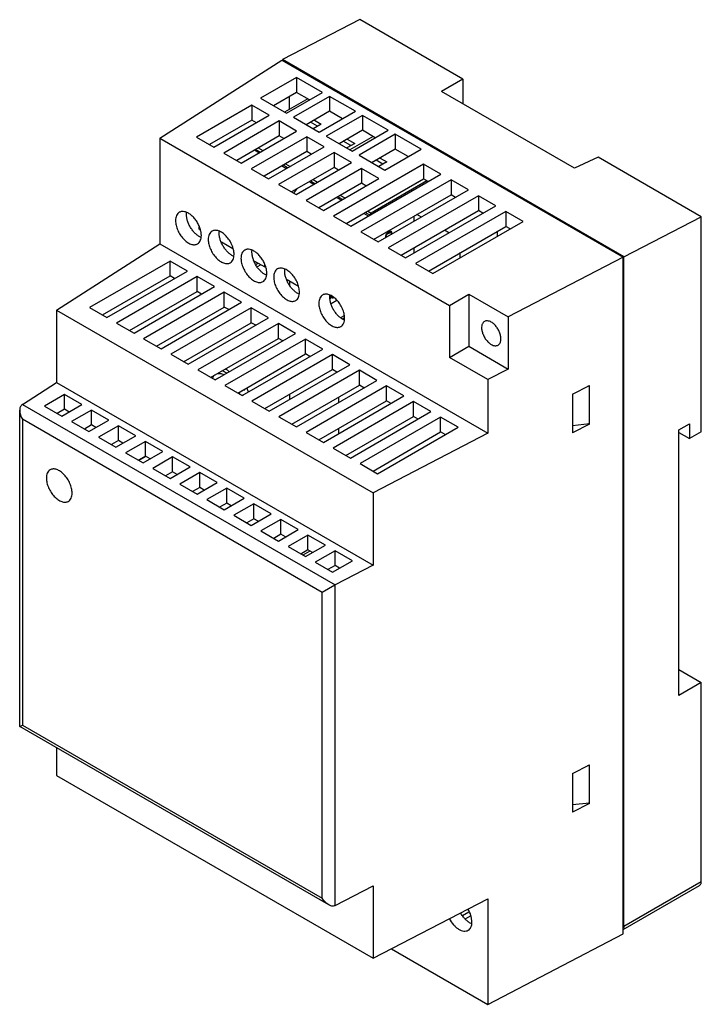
# Model space of a CAD drawing. Header units: millimetres. Extents: x 11 to 86, y 14 to 122.
import ezdxf

# ---------------------------------------------------------------- set-up
doc = ezdxf.new("R2010")
doc.units = ezdxf.units.MM
doc.header["$LTSCALE"] = 8.801412
doc.layers.get('0').update_dxf_attribs({"linetype": 'CONTINUOUS'})

msp = doc.modelspace()

# ---------------------------------------------------------------- linework, layer by layer
at = {"color": 7}
for p, q in [((48.4, 121.73), (39.92, 117.34)), ((59.71, 115.19), (48.4, 121.73)), ((26.44, 108.71), (39.84, 117.3)), ((39.84, 117.3), (77.32, 95.66)), ((39.92, 117.34), (39.92, 117.26)), ((77.39, 95.7), (39.92, 117.34)), ((41.47, 115.38), (37.51, 113.1)), ((41.47, 115.38), (41.47, 113.75)), ((44.3, 113.75), (41.47, 115.38)), ((59.71, 115.19), (57.37, 113.84)), ((59.71, 115.19), (59.71, 112.49)), ((41.47, 113.75), (38.93, 112.28)), ((40.34, 111.46), (44.3, 113.75)), ((42.88, 112.93), (41.47, 113.75)), ((71.96, 105.42), (57.37, 113.84)), ((37.51, 113.1), (40.34, 111.46)), ((42.68, 113.05), (40.14, 111.58)), ((40.69, 111.9), (40.69, 113.3)), ((45.08, 113.3), (41.12, 111.01)), ((45.08, 113.3), (45.08, 111.67)), ((47.91, 111.67), (45.08, 113.3)), ((36.56, 112.34), (30.48, 108.83)), ((36.56, 112.34), (36.56, 110.71)), ((38.47, 111.24), (36.56, 112.34)), ((45.08, 111.67), (42.53, 110.2)), ((43.95, 109.38), (47.91, 111.67)), ((46.49, 110.85), (45.08, 111.67)), ((36.56, 110.71), (31.89, 108.01)), ((32.38, 107.73), (38.47, 111.24)), ((39.56, 110.61), (33.48, 107.09)), ((37.05, 110.42), (36.56, 110.71)), ((39.56, 110.61), (39.56, 108.97)), ((41.47, 109.5), (39.56, 110.61)), ((41.12, 111.01), (43.95, 109.38)), ((43.75, 110.02), (42.98, 110.46)), ((43.41, 110.7), (44.17, 110.26)), ((48.68, 111.22), (44.72, 108.93)), ((48.68, 111.22), (48.68, 109.58)), ((51.51, 109.58), (48.68, 111.22)), ((35.39, 105.99), (41.47, 109.5)), ((44.17, 110.26), (43.3, 109.76)), ((48.68, 109.58), (46.14, 108.11)), ((47.55, 107.3), (51.51, 109.58)), ((50.1, 108.77), (48.68, 109.58)), ((26.44, 108.71), (26.44, 97.11)), ((26.44, 108.71), (58.23, 90.36)), ((30.48, 108.83), (32.38, 107.73)), ((39.56, 108.97), (34.89, 106.28)), ((42.57, 108.87), (36.49, 105.36)), ((40.06, 108.69), (39.56, 108.97)), ((42.57, 108.87), (42.57, 107.24)), ((44.48, 107.77), (42.57, 108.87)), ((44.72, 108.93), (47.55, 107.3)), ((47.42, 107.9), (46.59, 108.38)), ((47.84, 108.14), (46.96, 107.64)), ((47.01, 108.62), (47.84, 108.14)), ((49.86, 108.9), (47.32, 107.43)), ((52.29, 109.14), (48.33, 106.85)), ((52.29, 109.14), (52.29, 107.5)), ((55.12, 107.5), (52.29, 109.14)), ((33.48, 107.09), (35.39, 105.99)), ((37.33, 107.11), (36.83, 107.4)), ((37.47, 107.19), (36.97, 107.48)), ((37.25, 107.64), (37.75, 107.35)), ((42.57, 107.24), (37.9, 104.54)), ((38.39, 104.26), (44.48, 107.77)), ((45.57, 107.13), (39.49, 103.62)), ((43.06, 106.95), (42.57, 107.24)), ((45.57, 107.13), (45.57, 105.5)), ((47.48, 106.03), (45.57, 107.13)), ((52.29, 107.5), (49.74, 106.03)), ((51.16, 105.22), (55.12, 107.5)), ((53.7, 106.69), (52.29, 107.5)), ((41.4, 102.52), (47.48, 106.03)), ((48.33, 106.85), (51.16, 105.22)), ((50.93, 105.87), (50.2, 106.29)), ((51.36, 106.12), (50.48, 105.61)), ((50.62, 106.54), (51.36, 106.12)), ((74.56, 106.62), (71.96, 105.42)), ((85.88, 100.09), (74.56, 106.62)), ((36.49, 105.36), (38.39, 104.26)), ((40.33, 105.38), (39.84, 105.66)), ((40.47, 105.46), (39.98, 105.74)), ((40.26, 105.91), (40.76, 105.62)), ((45.57, 105.5), (40.91, 102.81)), ((48.58, 105.4), (42.5, 101.89)), ((55.4, 105.87), (45.5, 100.15)), ((46.07, 105.22), (45.57, 105.5)), ((48.58, 105.4), (48.58, 103.77)), ((50.49, 104.3), (48.58, 105.4)), ((55.4, 105.87), (55.4, 104.24)), ((57.31, 104.77), (55.4, 105.87)), ((43.34, 103.64), (42.84, 103.93)), ((43.48, 103.72), (42.98, 104.01)), ((43.27, 104.17), (43.76, 103.89)), ((44.41, 100.79), (50.49, 104.3)), ((46.92, 99.34), (55.4, 104.24)), ((47.41, 99.05), (57.31, 104.77)), ((58.41, 104.13), (48.51, 98.42)), ((55.77, 104.02), (49.65, 100.49)), ((55.03, 104), (51.7, 102.08)), ((55.01, 104.01), (55.03, 104)), ((55.9, 103.95), (55.4, 104.24)), ((58.41, 104.13), (58.41, 102.5)), ((60.32, 103.03), (58.41, 104.13)), ((39.49, 103.62), (41.4, 102.52)), ((41.45, 103.12), (41.11, 102.69)), ((48.58, 103.77), (43.91, 101.07)), ((49.07, 103.48), (48.58, 103.77)), ((50.42, 97.32), (60.32, 103.03)), ((54.6, 103.75), (54.58, 103.76)), ((42.5, 101.89), (44.41, 100.79)), ((46.34, 101.91), (45.85, 102.19)), ((46.49, 101.99), (45.99, 102.27)), ((46.27, 102.44), (46.77, 102.15)), ((49.92, 97.6), (58.41, 102.5)), ((61.41, 102.4), (51.51, 96.68)), ((51.7, 102.08), (51.68, 102.09)), ((58.9, 102.22), (58.41, 102.5)), ((61.41, 102.4), (61.41, 100.77)), ((63.32, 101.3), (61.41, 102.4)), ((49.49, 100.25), (49, 100.54)), ((49.28, 100.7), (49.65, 100.49)), ((52.93, 95.87), (61.41, 100.77)), ((53.42, 95.58), (63.32, 101.3)), ((64.42, 100.66), (54.52, 94.95)), ((61.91, 100.48), (61.41, 100.77)), ((64.42, 100.66), (64.42, 99.03)), ((66.33, 99.56), (64.42, 100.66)), ((45.5, 100.15), (47.41, 99.05)), ((49.35, 100.17), (48.86, 100.46)), ((54.33, 100.15), (54.33, 99.58)), ((55.17, 100.06), (54.67, 100.35)), ((56.43, 93.85), (66.33, 99.56)), ((77.39, 95.7), (85.88, 100.09)), ((85.88, 76.48), (85.88, 100.09)), ((30.76, 98.73), (30.76, 98.97)), ((30.89, 98.66), (30.76, 98.73)), ((48.51, 98.42), (50.42, 97.32)), ((51.75, 98.4), (51.73, 98.41)), ((51.8, 98.37), (51.73, 98.41)), ((51.82, 98.36), (51.75, 98.4)), ((51.89, 98.45), (51.87, 98.46)), ((55.93, 94.13), (64.42, 99.03)), ((58.18, 98.33), (57.68, 98.61)), ((63.52, 97.94), (63.52, 98.52)), ((64.91, 98.75), (64.42, 99.03)), ((34.48, 96.58), (33.23, 97.31)), ((51.25, 97.93), (51.32, 97.89)), ((51.35, 98.11), (51.29, 98.14)), ((51.34, 97.88), (51.32, 97.89)), ((51.8, 98.37), (51.82, 98.36)), ((51.82, 98.13), (51.8, 98.14)), ((15.12, 89.85), (26.44, 97.11)), ((26.44, 97.11), (62.44, 76.33)), ((51.51, 96.68), (53.42, 95.58)), ((54.33, 96.68), (54.33, 96.11)), ((27.58, 95.23), (18.74, 90.13)), ((27.58, 93.6), (27.58, 95.23)), ((29.49, 94.13), (27.58, 95.23)), ((38.08, 94.51), (36.82, 95.23)), ((59.42, 95.58), (59.42, 96.15)), ((77.32, 95.66), (64.67, 89.09)), ((77.32, 21.36), (77.32, 95.66)), ((77.39, 22.22), (77.39, 95.7)), ((20.65, 89.03), (29.49, 94.13)), ((37.26, 94.99), (36.99, 94.83)), ((37.54, 94.82), (37.14, 94.59)), ((37.94, 94.83), (37.94, 94.59)), ((54.52, 94.95), (56.43, 93.85)), ((20.15, 89.31), (27.58, 93.6)), ((30.55, 93.52), (21.71, 88.42)), ((28.07, 93.32), (27.58, 93.6)), ((30.55, 91.89), (30.55, 93.52)), ((32.46, 92.42), (30.55, 93.52)), ((38.18, 93.8), (38.06, 93.73)), ((41.67, 92.44), (40.42, 93.16)), ((40.69, 93), (40.69, 92.56)), ((23.12, 87.6), (30.55, 91.89)), ((23.62, 87.31), (32.46, 92.42)), ((31.04, 91.6), (30.55, 91.89)), ((33.52, 91.81), (24.68, 86.7)), ((33.52, 90.17), (33.52, 91.81)), ((35.43, 90.7), (33.52, 91.81)), ((45.13, 91.49), (45.13, 91.08)), ((45.41, 91.16), (45.16, 91.48)), ((45.88, 90.88), (45.27, 90.53)), ((45.41, 91.16), (45.41, 91.33)), ((45.41, 91.16), (45.55, 91.24)), ((58.23, 90.36), (60.35, 91.58)), ((60.35, 91.58), (60.35, 85.87)), ((60.35, 91.58), (64.67, 89.09)), ((15.12, 89.85), (15.12, 81.89)), ((15.12, 89.85), (49.86, 69.79)), ((18.74, 90.13), (20.65, 89.03)), ((26.09, 85.89), (33.52, 90.17)), ((26.59, 85.6), (35.43, 90.7)), ((36.49, 90.09), (27.65, 84.99)), ((34.01, 89.89), (33.52, 90.17)), ((36.49, 88.46), (36.49, 90.09)), ((38.39, 88.99), (36.49, 90.09)), ((58.23, 90.36), (58.23, 84.64)), ((29.56, 83.89), (38.39, 88.99)), ((46.7, 89.23), (46.29, 89)), ((46.73, 89), (46.49, 88.87)), ((64.67, 89.09), (64.67, 83.37)), ((21.71, 88.42), (23.62, 87.31)), ((29.06, 84.17), (36.49, 88.46)), ((39.46, 88.38), (30.62, 83.27)), ((36.98, 88.17), (36.49, 88.46)), ((39.46, 86.74), (39.46, 88.38)), ((41.36, 87.27), (39.46, 88.38)), ((24.68, 86.7), (26.59, 85.6)), ((32.03, 82.46), (39.46, 86.74)), ((32.53, 82.17), (41.36, 87.27)), ((42.43, 86.66), (33.59, 81.56)), ((39.95, 86.46), (39.46, 86.74)), ((42.43, 85.03), (42.43, 86.66)), ((44.33, 85.56), (42.43, 86.66)), ((35.5, 80.46), (44.33, 85.56)), ((58.23, 84.64), (60.35, 85.87)), ((60.35, 85.87), (64.67, 83.37)), ((27.65, 84.99), (29.56, 83.89)), ((35, 80.74), (42.43, 85.03)), ((45.4, 84.95), (36.56, 79.84)), ((42.92, 84.74), (42.43, 85.03)), ((45.4, 83.31), (45.4, 84.95)), ((47.3, 83.84), (45.4, 84.95)), ((62.44, 82.21), (58.23, 84.64)), ((30.62, 83.27), (32.53, 82.17)), ((37.97, 79.03), (45.4, 83.31)), ((38.47, 78.74), (47.3, 83.84)), ((45.89, 83.03), (45.4, 83.31)), ((64.67, 83.37), (62.44, 82.21)), ((32.84, 82.37), (32.52, 82.18)), ((48.37, 83.23), (39.53, 78.13)), ((48.37, 81.6), (48.37, 83.23)), ((50.27, 82.13), (48.37, 83.23)), ((62.44, 82.21), (62.44, 76.33)), ((11.37, 79.49), (15.12, 81.89)), ((15.12, 81.89), (49.86, 61.83)), ((33.59, 81.56), (35.5, 80.46)), ((35.45, 81), (35.78, 81.08)), ((35.78, 81.08), (35.74, 81.17)), ((36.19, 80.86), (35.99, 81.31)), ((40.94, 77.31), (48.37, 81.6)), ((41.44, 77.03), (50.27, 82.13)), ((51.33, 81.52), (42.5, 76.41)), ((48.86, 81.31), (48.37, 81.6)), ((51.33, 79.88), (51.33, 81.52)), ((53.24, 80.42), (51.33, 81.52)), ((71.74, 80.6), (73.6, 81.56)), ((73.61, 81.48), (73.39, 81.45)), ((73.61, 81.48), (73.53, 81.52)), ((73.6, 77.32), (73.6, 81.56)), ((73.61, 77.39), (73.61, 81.48)), ((15.98, 80.58), (13.79, 79.31)), ((15.98, 78.95), (15.98, 80.58)), ((17.89, 79.48), (15.98, 80.58)), ((35.57, 80.53), (35.66, 80.55)), ((40.69, 80.6), (40.69, 80.03)), ((44.41, 75.31), (53.24, 80.42)), ((46.07, 80.27), (46.07, 79.7)), ((71.74, 80.6), (71.74, 76.35)), ((11.37, 79.49), (45.69, 59.67)), ((13.79, 79.31), (15.7, 78.21)), ((15.98, 78.95), (15.2, 78.5)), ((15.7, 78.21), (17.89, 79.48)), ((16.47, 78.66), (15.98, 78.95)), ((36.56, 79.84), (38.47, 78.74)), ((43.91, 75.6), (51.33, 79.88)), ((54.3, 79.8), (45.47, 74.7)), ((51.83, 79.6), (51.33, 79.88)), ((54.3, 78.17), (54.3, 79.8)), ((56.21, 78.7), (54.3, 79.8)), ((11.08, 44.12), (11.08, 78.84)), ((11.37, 77.85), (11.37, 44.29)), ((44.28, 58.85), (11.37, 77.85)), ((18.95, 78.86), (16.76, 77.6)), ((18.95, 77.23), (18.95, 78.86)), ((20.86, 77.76), (18.95, 78.86)), ((39.53, 78.13), (41.44, 77.03)), ((46.88, 73.88), (54.3, 78.17)), ((47.38, 73.6), (56.21, 78.7)), ((57.27, 78.09), (48.44, 72.99)), ((54.8, 77.88), (54.3, 78.17)), ((57.27, 76.46), (57.27, 78.09)), ((59.18, 76.99), (57.27, 78.09)), ((16.76, 77.6), (18.67, 76.5)), ((18.95, 77.23), (18.17, 76.78)), ((18.67, 76.5), (20.86, 77.76)), ((19.44, 76.94), (18.95, 77.23)), ((21.92, 77.15), (19.73, 75.88)), ((21.92, 75.52), (21.92, 77.15)), ((23.83, 76.05), (21.92, 77.15)), ((46.07, 76.84), (46.07, 76.27)), ((50.35, 71.88), (59.18, 76.99)), ((71.74, 77.19), (73.61, 77.39)), ((73.6, 77.32), (71.74, 76.35)), ((73.6, 77.32), (73.49, 77.38)), ((83.4, 76.68), (84.6, 77.37)), ((84.6, 77.37), (84.6, 75.74)), ((19.73, 75.88), (21.64, 74.78)), ((21.64, 74.78), (23.83, 76.05)), ((42.5, 76.41), (44.41, 75.31)), ((49.85, 72.17), (57.27, 76.46)), ((62.44, 76.33), (49.86, 69.79)), ((57.77, 76.17), (57.27, 76.46)), ((83.4, 47.53), (83.4, 76.68)), ((83.4, 76.39), (84.6, 75.74)), ((85.88, 76.48), (84.6, 75.74)), ((21.92, 75.52), (21.14, 75.07)), ((22.41, 75.23), (21.92, 75.52)), ((24.89, 75.43), (22.7, 74.17)), ((24.89, 73.8), (24.89, 75.43)), ((26.8, 74.33), (24.89, 75.43)), ((45.47, 74.7), (47.38, 73.6)), ((22.7, 74.17), (24.61, 73.07)), ((24.89, 73.8), (24.11, 73.35)), ((24.92, 73.78), (24.14, 73.33)), ((24.61, 73.07), (26.8, 74.33)), ((25.38, 73.52), (24.89, 73.8)), ((27.86, 73.72), (25.67, 72.45)), ((27.86, 72.09), (27.86, 73.72)), ((29.77, 72.62), (27.86, 73.72)), ((25.67, 72.45), (27.58, 71.35)), ((27.58, 71.35), (29.77, 72.62)), ((48.44, 72.99), (50.35, 71.88)), ((27.86, 72.09), (27.08, 71.64)), ((28.35, 71.8), (27.86, 72.09)), ((30.83, 72.01), (28.64, 70.74)), ((30.83, 70.37), (30.83, 72.01)), ((32.74, 70.9), (30.83, 72.01)), ((28.64, 70.74), (30.55, 69.64)), ((30.83, 70.37), (30.05, 69.92)), ((30.55, 69.64), (32.74, 70.9)), ((31.32, 70.09), (30.83, 70.37)), ((33.8, 70.29), (31.61, 69.03)), ((33.8, 68.66), (33.8, 70.29)), ((35.71, 69.19), (33.8, 70.29)), ((33.52, 67.92), (35.71, 69.19)), ((49.86, 69.79), (49.86, 61.83)), ((31.61, 69.03), (33.52, 67.92)), ((33.8, 68.66), (33.02, 68.21)), ((34.29, 68.37), (33.8, 68.66)), ((36.77, 68.58), (34.58, 67.31)), ((36.77, 66.94), (36.77, 68.58)), ((38.68, 67.47), (36.77, 68.58)), ((34.58, 67.31), (36.49, 66.21)), ((36.49, 66.21), (38.68, 67.47)), ((36.77, 66.94), (35.99, 66.49)), ((37.26, 66.66), (36.77, 66.94)), ((39.74, 66.86), (37.55, 65.6)), ((39.74, 65.23), (39.74, 66.86)), ((41.65, 65.76), (39.74, 66.86)), ((37.55, 65.6), (39.46, 64.49)), ((39.74, 65.23), (38.96, 64.78)), ((39.46, 64.49), (41.65, 65.76)), ((40.23, 64.94), (39.74, 65.23)), ((42.71, 65.15), (40.52, 63.88)), ((42.71, 63.51), (42.71, 65.15)), ((44.62, 64.04), (42.71, 65.15)), ((40.52, 63.88), (42.43, 62.78)), ((42.43, 62.78), (44.62, 64.04)), ((42.71, 63.51), (41.93, 63.06)), ((42.92, 63.39), (42.14, 62.94)), ((43.2, 63.23), (42.71, 63.51)), ((45.68, 63.43), (43.49, 62.17)), ((47.59, 62.33), (45.68, 63.43)), ((45.68, 61.8), (45.68, 63.43)), ((43.49, 62.17), (45.4, 61.06)), ((45.68, 61.8), (44.9, 61.35)), ((45.4, 61.06), (47.59, 62.33)), ((46.17, 61.51), (45.68, 61.8)), ((49.86, 61.83), (45.69, 59.67)), ((45.66, 59.65), (44.28, 58.85)), ((45.66, 59.65), (45.66, 24.46)), ((44.28, 25.29), (44.28, 58.85)), ((83.4, 50.39), (85.88, 48.96)), ((85.88, 48.96), (83.4, 47.53)), ((85.88, 27.12), (85.88, 48.96)), ((11.08, 44.12), (11.37, 44.29)), ((11.08, 44.12), (11.37, 44.29)), ((44.99, 24.55), (11.08, 44.12)), ((11.37, 44.29), (44.28, 25.29)), ((15.12, 41.79), (15.12, 38.74)), ((71.74, 38.95), (73.6, 39.92)), ((71.74, 38.95), (71.74, 34.71)), ((73.61, 39.84), (73.39, 39.81)), ((73.61, 39.84), (73.53, 39.88)), ((73.6, 35.68), (73.6, 39.92)), ((73.61, 35.75), (73.61, 39.84)), ((15.12, 38.74), (49.86, 18.68)), ((71.74, 35.55), (73.61, 35.75)), ((73.6, 35.68), (71.74, 34.71)), ((73.6, 35.68), (73.49, 35.74)), ((77.39, 22.22), (85.88, 27.12)), ((45.69, 24.48), (49.86, 26.64)), ((49.86, 26.64), (49.86, 18.68)), ((77.32, 21.84), (85.67, 26.66)), ((49.86, 18.68), (62.44, 25.22)), ((62.44, 25.22), (62.44, 13.62)), ((59.66, 23.37), (60.38, 23.79)), ((60.58, 23.33), (60, 23)), ((62.44, 13.62), (77.32, 21.36)), ((51.87, 19.73), (62.44, 13.62))]:
    msp.add_line(p, q, dxfattribs=at)
for centre, radius, start, end in [((33.09, 81.93), 0.503, 113.0017, 119.9962), ((32.71, 81.62), 1.65, 70.4451, 71.0013), ((32.01, 79.97), 3.29, 11.3774, 15.2831), ((31.87, 79.78), 3.77, 10.9866, 11.46)]:
    msp.add_arc(centre, radius, start, end, dxfattribs=at)
for centre, major_axis, ratio, start_param, end_param in [((11.37, 78.67), (0.462, 0.887), 0.546381, 0.761809, 0.814169), ((45.69, 58.85), (0.541, 0.842), 0.60673, 0.814455, 0.866815), ((45.69, 25.29), (0.541, 0.842), 0.60673, -2.379498, -2.327138)]:
    msp.add_ellipse(centre, major_axis=major_axis, ratio=ratio, start_param=start_param, end_param=end_param, dxfattribs=at)
for points, knots in [([(28.59, 100.58), (28.53, 100.54), (28.4, 100.44), (28.27, 100.22), (28.19, 99.96), (28.18, 99.77), (28.18, 99.66)], [0, 0, 0, 0, 0.217766, 0.450897, 0.71037, 1, 1, 1, 1]), ([(30.88, 98.77), (30.84, 98.92), (30.72, 99.21), (30.48, 99.63), (30.19, 100), (29.87, 100.31), (29.53, 100.53), (29.19, 100.66), (28.91, 100.68), (28.72, 100.64), (28.63, 100.6), (28.59, 100.58)], [0, 0, 0, 0, 0.146191, 0.295355, 0.441693, 0.579784, 0.705273, 0.815802, 0.912176, 0.956702, 1, 1, 1, 1]), ([(29.38, 100.36), (29.38, 100.38), (29.38, 100.45), (29.39, 100.53), (29.39, 100.58)], [0, 0, 0, 0, 0.256746, 1, 1, 1, 1]), ([(28.18, 99.66), (28.18, 99.49), (28.22, 99.13), (28.4, 98.61), (28.68, 98.1), (29.03, 97.65), (29.42, 97.3), (29.78, 97.1), (30.06, 97.03), (30.25, 97.02), (30.43, 97.04), (30.54, 97.09), (30.59, 97.12)], [0, 0, 0, 0, 0.128689, 0.27028, 0.417432, 0.561773, 0.695446, 0.81271, 0.864675, 0.912509, 0.957139, 1, 1, 1, 1]), ([(30.91, 97.85), (30.81, 97.9), (30.6, 98.02), (30.32, 98.26), (30.06, 98.56), (29.83, 98.89), (29.64, 99.25), (29.49, 99.62), (29.4, 99.99), (29.38, 100.24), (29.38, 100.36)], [0, 0, 0, 0, 0.110934, 0.232176, 0.361186, 0.494663, 0.628897, 0.760075, 0.884811, 1, 1, 1, 1]), ([(49.51, 100.27), (49.51, 100.29), (49.53, 100.33), (49.56, 100.39), (49.6, 100.45), (49.63, 100.48), (49.65, 100.49)], [0, 0, 0, 0, 0.24515, 0.50785, 0.766375, 1, 1, 1, 1]), ([(31.01, 98.03), (31.01, 98.15), (30.98, 98.4), (30.92, 98.64), (30.88, 98.77)], [0, 0, 0, 0, 0.479921, 1, 1, 1, 1]), ([(32.18, 98.51), (32.12, 98.47), (31.99, 98.36), (31.86, 98.15), (31.78, 97.88), (31.77, 97.69), (31.77, 97.59)], [0, 0, 0, 0, 0.217766, 0.450897, 0.71037, 1, 1, 1, 1]), ([(34.6, 95.96), (34.6, 96.13), (34.55, 96.49), (34.37, 97.02), (34.1, 97.52), (33.75, 97.97), (33.35, 98.32), (32.99, 98.52), (32.71, 98.59), (32.52, 98.61), (32.34, 98.58), (32.23, 98.53), (32.18, 98.51)], [0, 0, 0, 0, 0.128689, 0.27028, 0.417432, 0.561773, 0.695446, 0.81271, 0.864675, 0.912509, 0.957139, 1, 1, 1, 1]), ([(32.97, 98.28), (32.97, 98.3), (32.97, 98.38), (32.98, 98.45), (32.99, 98.51)], [0, 0, 0, 0, 0.256746, 1, 1, 1, 1]), ([(51.77, 98.47), (51.76, 98.47), (51.73, 98.46), (51.67, 98.44), (51.6, 98.41), (51.54, 98.37), (51.48, 98.33), (51.43, 98.3), (51.41, 98.27)], [0, 0, 0, 0, 0.09245, 0.200504, 0.467785, 0.619261, 0.760366, 1, 1, 1, 1]), ([(51.73, 98.41), (51.72, 98.41), (51.71, 98.41), (51.68, 98.41), (51.65, 98.4), (51.59, 98.38), (51.53, 98.35), (51.47, 98.31), (51.44, 98.29), (51.42, 98.28)], [0, 0, 0, 0, 0.061046, 0.139263, 0.237141, 0.356022, 0.658992, 0.835347, 1, 1, 1, 1]), ([(51.45, 98.21), (51.49, 98.23), (51.54, 98.27), (51.61, 98.31), (51.66, 98.33), (51.71, 98.35), (51.74, 98.37), (51.77, 98.37), (51.79, 98.37), (51.8, 98.37)], [0, 0, 0, 0, 0.313161, 0.483904, 0.632575, 0.757575, 0.859404, 0.939292, 1, 1, 1, 1]), ([(51.87, 98.46), (51.87, 98.47), (51.85, 98.47), (51.83, 98.48), (51.8, 98.48), (51.78, 98.47), (51.77, 98.47)], [0, 0, 0, 0, 0.218024, 0.451655, 0.71004, 1, 1, 1, 1]), ([(51.84, 98.46), (51.84, 98.45), (51.85, 98.43), (51.85, 98.4), (51.86, 98.38)], [0, 0, 0, 0, 0.220545, 1, 1, 1, 1]), ([(51.86, 98.38), (51.86, 98.38), (51.86, 98.36), (51.85, 98.34), (51.85, 98.32)], [0, 0, 0, 0, 0.243937, 1, 1, 1, 1]), ([(51.88, 98.16), (51.9, 98.18), (51.92, 98.24), (51.93, 98.31), (51.92, 98.37), (51.92, 98.4), (51.9, 98.43), (51.89, 98.45), (51.89, 98.45)], [0, 0, 0, 0, 0.290247, 0.572359, 0.70369, 0.81572, 0.912347, 1, 1, 1, 1]), ([(30.59, 97.12), (30.66, 97.15), (30.78, 97.26), (30.91, 97.47), (30.99, 97.74), (31.01, 97.93), (31.01, 98.03)], [0, 0, 0, 0, 0.217766, 0.450897, 0.71037, 1, 1, 1, 1]), ([(31.77, 97.59), (31.77, 97.42), (31.82, 97.06), (32, 96.53), (32.27, 96.02), (32.62, 95.58), (33.02, 95.23), (33.37, 95.03), (33.65, 94.96), (33.85, 94.94), (34.03, 94.97), (34.13, 95.01), (34.18, 95.04)], [0, 0, 0, 0, 0.128689, 0.27028, 0.417432, 0.561773, 0.695446, 0.81271, 0.864675, 0.912509, 0.957139, 1, 1, 1, 1]), ([(34.5, 95.77), (34.4, 95.82), (34.19, 95.95), (33.91, 96.19), (33.65, 96.48), (33.42, 96.82), (33.23, 97.18), (33.08, 97.55), (32.99, 97.92), (32.97, 98.17), (32.97, 98.28)], [0, 0, 0, 0, 0.110934, 0.232176, 0.361186, 0.494663, 0.628897, 0.760075, 0.884811, 1, 1, 1, 1]), ([(51.31, 98.17), (51.29, 98.15), (51.27, 98.11), (51.24, 98.05), (51.22, 97.99), (51.22, 97.95), (51.22, 97.93)], [0, 0, 0, 0, 0.260549, 0.511919, 0.757185, 1, 1, 1, 1]), ([(51.22, 97.97), (51.23, 97.96), (51.23, 97.94), (51.24, 97.93), (51.25, 97.93)], [0, 0, 0, 0, 0.520885, 1, 1, 1, 1]), ([(51.22, 97.93), (51.22, 97.91), (51.22, 97.89), (51.23, 97.85), (51.24, 97.82), (51.25, 97.81), (51.26, 97.8)], [0, 0, 0, 0, 0.306452, 0.56958, 0.795909, 1, 1, 1, 1]), ([(51.29, 97.82), (51.29, 97.82), (51.27, 97.82), (51.26, 97.82), (51.24, 97.82)], [0, 0, 0, 0, 0.267482, 1, 1, 1, 1]), ([(51.32, 97.89), (51.32, 97.89), (51.3, 97.9), (51.29, 97.92), (51.29, 97.95), (51.29, 97.98), (51.29, 98.01), (51.31, 98.04), (51.32, 98.08), (51.34, 98.1), (51.35, 98.11)], [0, 0, 0, 0, 0.083811, 0.172705, 0.277855, 0.400502, 0.533785, 0.675744, 0.830438, 1, 1, 1, 1]), ([(51.41, 98.27), (51.4, 98.27), (51.36, 98.23), (51.33, 98.2), (51.31, 98.17)], [0, 0, 0, 0, 0.263853, 1, 1, 1, 1]), ([(51.41, 97.89), (51.4, 97.89), (51.37, 97.88), (51.35, 97.88), (51.34, 97.88)], [0, 0, 0, 0, 0.570864, 1, 1, 1, 1]), ([(51.35, 98.11), (51.36, 98.13), (51.39, 98.16), (51.43, 98.19), (51.45, 98.21)], [0, 0, 0, 0, 0.441104, 1, 1, 1, 1]), ([(51.42, 98.28), (51.42, 98.28), (51.4, 98.27), (51.39, 98.26), (51.38, 98.25)], [0, 0, 0, 0, 0.259426, 1, 1, 1, 1]), ([(51.82, 98.36), (51.83, 98.36), (51.84, 98.35), (51.85, 98.33), (51.86, 98.3), (51.86, 98.27), (51.85, 98.24), (51.84, 98.21), (51.82, 98.18), (51.81, 98.15), (51.8, 98.14)], [0, 0, 0, 0, 0.089896, 0.181606, 0.286427, 0.406832, 0.53766, 0.677703, 0.831069, 1, 1, 1, 1]), ([(35.78, 96.43), (35.71, 96.39), (35.59, 96.29), (35.45, 96.08), (35.38, 95.81), (35.36, 95.62), (35.36, 95.52)], [0, 0, 0, 0, 0.217766, 0.450897, 0.71037, 1, 1, 1, 1]), ([(38.07, 94.62), (38.02, 94.77), (37.9, 95.07), (37.66, 95.48), (37.37, 95.85), (37.05, 96.16), (36.71, 96.38), (36.37, 96.51), (36.1, 96.54), (35.9, 96.49), (35.82, 96.46), (35.78, 96.43)], [0, 0, 0, 0, 0.146235, 0.295414, 0.441745, 0.579817, 0.705285, 0.815799, 0.91217, 0.956698, 1, 1, 1, 1]), ([(36.56, 96.21), (36.56, 96.23), (36.56, 96.3), (36.57, 96.38), (36.58, 96.43)], [0, 0, 0, 0, 0.256746, 1, 1, 1, 1]), ([(34.18, 95.04), (34.25, 95.08), (34.37, 95.18), (34.5, 95.4), (34.58, 95.66), (34.6, 95.86), (34.6, 95.96)], [0, 0, 0, 0, 0.217766, 0.450897, 0.71037, 1, 1, 1, 1]), ([(35.36, 95.52), (35.36, 95.35), (35.41, 94.99), (35.59, 94.46), (35.86, 93.95), (36.21, 93.5), (36.61, 93.15), (36.97, 92.96), (37.25, 92.88), (37.44, 92.87), (37.62, 92.89), (37.73, 92.94), (37.78, 92.97)], [0, 0, 0, 0, 0.128689, 0.27028, 0.417432, 0.561773, 0.695446, 0.81271, 0.864675, 0.912509, 0.957139, 1, 1, 1, 1]), ([(38.09, 93.7), (37.99, 93.75), (37.79, 93.87), (37.51, 94.12), (37.24, 94.41), (37.01, 94.74), (36.82, 95.1), (36.68, 95.48), (36.59, 95.85), (36.56, 96.09), (36.56, 96.21)], [0, 0, 0, 0, 0.110934, 0.232176, 0.361186, 0.494663, 0.628897, 0.760075, 0.884811, 1, 1, 1, 1]), ([(38.19, 93.88), (38.19, 94), (38.17, 94.25), (38.11, 94.5), (38.07, 94.62)], [0, 0, 0, 0, 0.479883, 1, 1, 1, 1]), ([(39.37, 94.36), (39.3, 94.32), (39.18, 94.22), (39.05, 94), (38.97, 93.74), (38.95, 93.54), (38.95, 93.44)], [0, 0, 0, 0, 0.217766, 0.450897, 0.71037, 1, 1, 1, 1]), ([(41.78, 91.81), (41.78, 91.98), (41.73, 92.34), (41.56, 92.87), (41.28, 93.38), (40.93, 93.82), (40.54, 94.17), (40.18, 94.37), (39.9, 94.44), (39.71, 94.46), (39.53, 94.43), (39.42, 94.39), (39.37, 94.36)], [0, 0, 0, 0, 0.128689, 0.27028, 0.417432, 0.561773, 0.695446, 0.81271, 0.864675, 0.912509, 0.957139, 1, 1, 1, 1]), ([(40.16, 94.14), (40.16, 94.16), (40.16, 94.23), (40.16, 94.3), (40.17, 94.36)], [0, 0, 0, 0, 0.256746, 1, 1, 1, 1]), ([(41.68, 91.63), (41.58, 91.68), (41.38, 91.8), (41.1, 92.04), (40.84, 92.33), (40.6, 92.67), (40.41, 93.03), (40.27, 93.4), (40.18, 93.77), (40.16, 94.02), (40.16, 94.14)], [0, 0, 0, 0, 0.110934, 0.232176, 0.361186, 0.494663, 0.628897, 0.760075, 0.884811, 1, 1, 1, 1]), ([(37.78, 92.97), (37.84, 93.01), (37.97, 93.11), (38.1, 93.32), (38.17, 93.59), (38.19, 93.78), (38.19, 93.88)], [0, 0, 0, 0, 0.217766, 0.450897, 0.71037, 1, 1, 1, 1]), ([(38.95, 93.44), (38.95, 93.27), (39, 92.91), (39.18, 92.38), (39.45, 91.88), (39.8, 91.43), (40.2, 91.08), (40.56, 90.88), (40.84, 90.81), (41.03, 90.79), (41.21, 90.82), (41.32, 90.87), (41.37, 90.89)], [0, 0, 0, 0, 0.128689, 0.27028, 0.417432, 0.561773, 0.695446, 0.81271, 0.864675, 0.912509, 0.957139, 1, 1, 1, 1]), ([(41.37, 90.89), (41.43, 90.93), (41.56, 91.04), (41.69, 91.25), (41.77, 91.52), (41.78, 91.71), (41.78, 91.81)], [0, 0, 0, 0, 0.217766, 0.450897, 0.71037, 1, 1, 1, 1]), ([(44.32, 91.5), (44.25, 91.46), (44.13, 91.36), (44, 91.14), (43.92, 90.88), (43.9, 90.69), (43.9, 90.58)], [0, 0, 0, 0, 0.217766, 0.450897, 0.71037, 1, 1, 1, 1]), ([(46.73, 88.95), (46.73, 89.12), (46.68, 89.48), (46.51, 90.01), (46.23, 90.52), (45.88, 90.97), (45.49, 91.32), (45.13, 91.51), (44.85, 91.59), (44.65, 91.6), (44.48, 91.57), (44.37, 91.53), (44.32, 91.5)], [0, 0, 0, 0, 0.128689, 0.27028, 0.417432, 0.561773, 0.695446, 0.81271, 0.864675, 0.912509, 0.957139, 1, 1, 1, 1]), ([(45.11, 91.28), (45.11, 91.3), (45.11, 91.37), (45.11, 91.45), (45.12, 91.5)], [0, 0, 0, 0, 0.256746, 1, 1, 1, 1]), ([(46.63, 88.77), (46.53, 88.82), (46.33, 88.94), (46.05, 89.18), (45.79, 89.48), (45.55, 89.81), (45.36, 90.17), (45.22, 90.55), (45.13, 90.92), (45.11, 91.16), (45.11, 91.28)], [0, 0, 0, 0, 0.110934, 0.232176, 0.361186, 0.494663, 0.628897, 0.760075, 0.884811, 1, 1, 1, 1]), ([(43.9, 90.58), (43.9, 90.41), (43.95, 90.05), (44.13, 89.53), (44.4, 89.02), (44.75, 88.57), (45.15, 88.22), (45.51, 88.02), (45.79, 87.95), (45.98, 87.94), (46.16, 87.96), (46.27, 88.01), (46.32, 88.04)], [0, 0, 0, 0, 0.128689, 0.27028, 0.417432, 0.561773, 0.695446, 0.81271, 0.864675, 0.912509, 0.957139, 1, 1, 1, 1]), ([(46.32, 88.04), (46.38, 88.07), (46.51, 88.18), (46.64, 88.39), (46.72, 88.66), (46.73, 88.85), (46.73, 88.95)], [0, 0, 0, 0, 0.217766, 0.450897, 0.71037, 1, 1, 1, 1]), ([(62.83, 88.52), (62.76, 88.56), (62.63, 88.62), (62.43, 88.67), (62.24, 88.66), (62.13, 88.62), (62.08, 88.59)], [0, 0, 0, 0, 0.289543, 0.549123, 0.782268, 1, 1, 1, 1]), ([(62.08, 88.59), (62.04, 88.57), (61.97, 88.52), (61.88, 88.41), (61.82, 88.28), (61.76, 88.07), (61.76, 87.77), (61.84, 87.38), (62, 86.98), (62.22, 86.61), (62.5, 86.3), (62.71, 86.13), (62.83, 86.07)], [0, 0, 0, 0, 0.042857, 0.087487, 0.135317, 0.187284, 0.304543, 0.438206, 0.58255, 0.729698, 0.871321, 1, 1, 1, 1]), ([(63.58, 86), (63.61, 86.02), (63.68, 86.07), (63.77, 86.18), (63.83, 86.31), (63.89, 86.52), (63.89, 86.82), (63.81, 87.21), (63.66, 87.61), (63.43, 87.98), (63.15, 88.29), (62.94, 88.46), (62.83, 88.52)], [0, 0, 0, 0, 0.042857, 0.087487, 0.135317, 0.187284, 0.304543, 0.438206, 0.58255, 0.729698, 0.871321, 1, 1, 1, 1]), ([(62.83, 86.07), (62.89, 86.03), (63.02, 85.97), (63.22, 85.92), (63.41, 85.93), (63.53, 85.97), (63.58, 86)], [0, 0, 0, 0, 0.289543, 0.549123, 0.782268, 1, 1, 1, 1]), ([(33.65, 83.4), (33.69, 83.38), (33.83, 83.28), (33.97, 83.18), (34.07, 83.09)], [0, 0, 0, 0, 0.241675, 1, 1, 1, 1]), ([(32.24, 82.34), (32.27, 82.42), (32.32, 82.54), (32.41, 82.66), (32.47, 82.72), (32.5, 82.74)], [0, 0, 0, 0, 0.521105, 0.76446, 1, 1, 1, 1]), ([(32.71, 82.86), (32.76, 82.87), (32.89, 82.9), (33.08, 82.89), (33.28, 82.84), (33.42, 82.79), (33.48, 82.76)], [0, 0, 0, 0, 0.222645, 0.460409, 0.718659, 1, 1, 1, 1]), ([(33.78, 82.9), (33.7, 82.96), (33.53, 83.07), (33.35, 83.15), (33.27, 83.18)], [0, 0, 0, 0, 0.519584, 1, 1, 1, 1]), ([(11.33, 79.46), (11.29, 79.43), (11.21, 79.35), (11.13, 79.19), (11.08, 79.02), (11.08, 78.9), (11.08, 78.84)], [0, 0, 0, 0, 0.235298, 0.479867, 0.735228, 1, 1, 1, 1]), ([(11.08, 78.84), (11.08, 78.75), (11.09, 78.58), (11.17, 78.25), (11.28, 78), (11.37, 77.85)], [0, 0, 0, 0, 0.243903, 0.493381, 1, 1, 1, 1]), ([(14.41, 72.31), (14.35, 72.27), (14.22, 72.17), (14.09, 71.95), (14.02, 71.69), (14, 71.49), (14, 71.39)], [0, 0, 0, 0, 0.217766, 0.450897, 0.71037, 1, 1, 1, 1]), ([(14, 71.39), (14, 71.22), (14.05, 70.86), (14.23, 70.33), (14.5, 69.83), (14.85, 69.38), (15.25, 69.03), (15.6, 68.83), (15.88, 68.76), (16.08, 68.74), (16.26, 68.77), (16.36, 68.82), (16.41, 68.84)], [0, 0, 0, 0, 0.128689, 0.27028, 0.417432, 0.561773, 0.695446, 0.81271, 0.864675, 0.912509, 0.957139, 1, 1, 1, 1]), ([(16.83, 69.76), (16.83, 69.93), (16.78, 70.29), (16.6, 70.82), (16.33, 71.33), (15.98, 71.77), (15.58, 72.12), (15.22, 72.32), (14.94, 72.39), (14.75, 72.41), (14.57, 72.38), (14.46, 72.34), (14.41, 72.31)], [0, 0, 0, 0, 0.128689, 0.27028, 0.417432, 0.561773, 0.695446, 0.81271, 0.864675, 0.912509, 0.957139, 1, 1, 1, 1]), ([(16.41, 68.84), (16.48, 68.88), (16.6, 68.99), (16.73, 69.2), (16.81, 69.47), (16.83, 69.66), (16.83, 69.76)], [0, 0, 0, 0, 0.217766, 0.450897, 0.71037, 1, 1, 1, 1]), ([(85.67, 26.66), (85.7, 26.68), (85.76, 26.73), (85.83, 26.84), (85.87, 26.97), (85.88, 27.07), (85.88, 27.12)], [0, 0, 0, 0, 0.217745, 0.450883, 0.71046, 1, 1, 1, 1]), ([(44.99, 24.55), (44.91, 24.59), (44.77, 24.69), (44.52, 24.93), (44.37, 25.14), (44.28, 25.29)], [0, 0, 0, 0, 0.243894, 0.493373, 1, 1, 1, 1]), ([(45.66, 24.46), (45.61, 24.43), (45.49, 24.4), (45.32, 24.41), (45.15, 24.46), (45.04, 24.52), (44.99, 24.55)], [0, 0, 0, 0, 0.235305, 0.479856, 0.735216, 1, 1, 1, 1]), ([(60.7, 22.67), (60.7, 22.78), (60.68, 23.02), (60.57, 23.51), (60.41, 23.87), (60.27, 24.09)], [0, 0, 0, 0, 0.228295, 0.475173, 1, 1, 1, 1]), ([(58.22, 23.03), (58.35, 22.79), (58.57, 22.46), (58.94, 22.09), (59.23, 21.88), (59.51, 21.73), (59.8, 21.66), (60.06, 21.66), (60.22, 21.71), (60.29, 21.75)], [0, 0, 0, 0, 0.304813, 0.449229, 0.583373, 0.704934, 0.813259, 0.910073, 1, 1, 1, 1]), ([(60.61, 22.48), (60.49, 22.54), (60.27, 22.68), (59.97, 22.95), (59.69, 23.29), (59.53, 23.54), (59.45, 23.67)], [0, 0, 0, 0, 0.223577, 0.46936, 0.730919, 1, 1, 1, 1]), ([(60.29, 21.75), (60.36, 21.79), (60.48, 21.89), (60.61, 22.11), (60.69, 22.37), (60.7, 22.57), (60.7, 22.67)], [0, 0, 0, 0, 0.217766, 0.450897, 0.71037, 1, 1, 1, 1]), ([(77.39, 22.22), (77.39, 22.2), (77.39, 22.12), (77.37, 22.03), (77.35, 21.98)], [0, 0, 0, 0, 0.267099, 1, 1, 1, 1])]:
    msp.add_open_spline(points, degree=3, knots=knots, dxfattribs=at)

doc.saveas('drawing.dxf')
